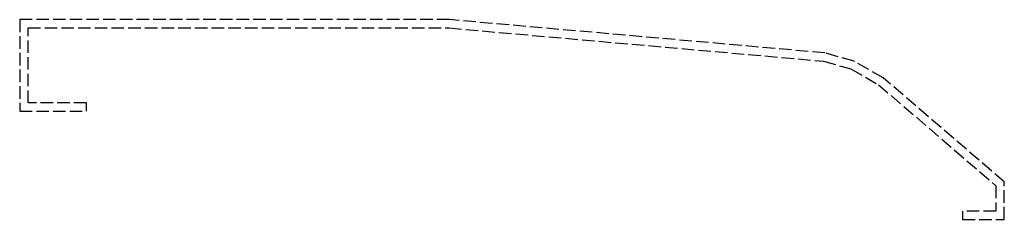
# Model space of a CAD drawing. Header units: millimetres. Extents: x -118 to 0, y 0 to 24.
import ezdxf

# ---------------------------------------------------------------- set-up
doc = ezdxf.new("R2010")
doc.units = ezdxf.units.MM
doc.header["$LTSCALE"] = 10
doc.linetypes.add('ALLCAD_Strich', pattern=[0.2, 0.15, -0.05])
doc.layers.add('BESCH_KONT_sich_schn_seit_2d', color=160, linetype='Continuous')

msp = doc.modelspace()

# ---------------------------------------------------------------- linework, layer by layer
at = {"layer": 'BESCH_KONT_sich_schn_seit_2d', "linetype": 'ALLCAD_Strich', "extrusion": (-1.09476e-47, 1, -2.22045e-16)}
for p, q in [((-118, 24), (-118, 13)), ((-66.5, 24), (-118, 24)), ((-21.5, 20), (-66.5, 24)), ((-117, 23), (-66.54, 23)), ((-117, 14), (-117, 23)), ((-66.54, 23), (-21.68, 19.01)), ((-21.68, 19.01), (-18.39, 18.07)), ((-18, 19), (-21.5, 20)), ((-14.5, 17), (-18, 19)), ((-18.39, 18.07), (-15.08, 16.18)), ((0, 4.5), (-14.5, 17)), ((-15.07, 16.18), (-15.08, 16.17)), ((-15.08, 16.18), (-1, 4.04)), ((-15.08, 16.18), (-15.08, 16.18)), ((-15.08, 16.18), (-15.08, 16.17)), ((-15.08, 16.18), (-15.08, 16.17)), ((-15.08, 16.18), (-15.08, 16.17)), ((-15.08, 16.18), (-15.08, 16.18)), ((-15.08, 16.18), (-15.08, 16.17)), ((-15.08, 16.18), (-15.08, 16.18)), ((-15.08, 16.18), (-15.08, 16.17)), ((-15.08, 16.18), (-15.08, 16.17)), ((-15.08, 16.18), (-15.08, 16.17)), ((-15.08, 16.18), (-15.08, 16.17)), ((-15.08, 16.18), (-15.08, 16.17)), ((-15.08, 16.18), (-15.08, 16.17)), ((-15.08, 16.18), (-15.08, 16.17)), ((-15.08, 16.18), (-15.08, 16.17)), ((-15.07, 16.17), (-15.08, 16.17)), ((-15.08, 16.17), (-15.08, 16.17)), ((-15.07, 16.17), (-15.08, 16.17)), ((-15.08, 16.17), (-15.08, 16.17)), ((-15.08, 16.17), (-15.08, 16.17)), ((-15.07, 16.17), (-15.08, 16.17)), ((-15.07, 16.17), (-15.08, 16.17)), ((-15.07, 16.17), (-15.08, 16.17)), ((-15.07, 16.17), (-15.07, 16.17)), ((-15.07, 16.17), (-15.07, 16.17)), ((-15.07, 16.17), (-15.07, 16.17)), ((-15.07, 16.17), (-15.07, 16.17)), ((-15.07, 16.17), (-15.07, 16.17)), ((-15.07, 16.17), (-15.07, 16.17)), ((-15.07, 16.17), (-15.07, 16.16)), ((-15.07, 16.17), (-15.07, 16.16)), ((-15.06, 16.17), (-15.07, 16.16)), ((-15.07, 16.17), (-15.07, 16.17)), ((-15.07, 16.17), (-15.07, 16.17)), ((-15.07, 16.17), (-15.07, 16.16)), ((-15.07, 16.17), (-15.07, 16.17)), ((-15.07, 16.17), (-15.07, 16.16)), ((-15.07, 16.17), (-15.07, 16.17)), ((-15.07, 16.17), (-15.07, 16.16)), ((-15.07, 16.17), (-15.07, 16.16)), ((-15.07, 16.17), (-15.07, 16.16)), ((-15.07, 16.17), (-15.07, 16.16)), ((-15.07, 16.16), (-15.07, 16.16)), ((-118, 13), (-110, 13)), ((-110, 14), (-117, 14)), ((-110, 13), (-110, 14)), ((-1, 4.04), (-1, 1)), ((0, 0), (0, 4.5)), ((-5, 1), (-5, 0)), ((-1, 1), (-5, 1)), ((-5, 0), (0, 0))]:
    msp.add_line(p, q, dxfattribs=at)

doc.saveas('drawing.dxf')
